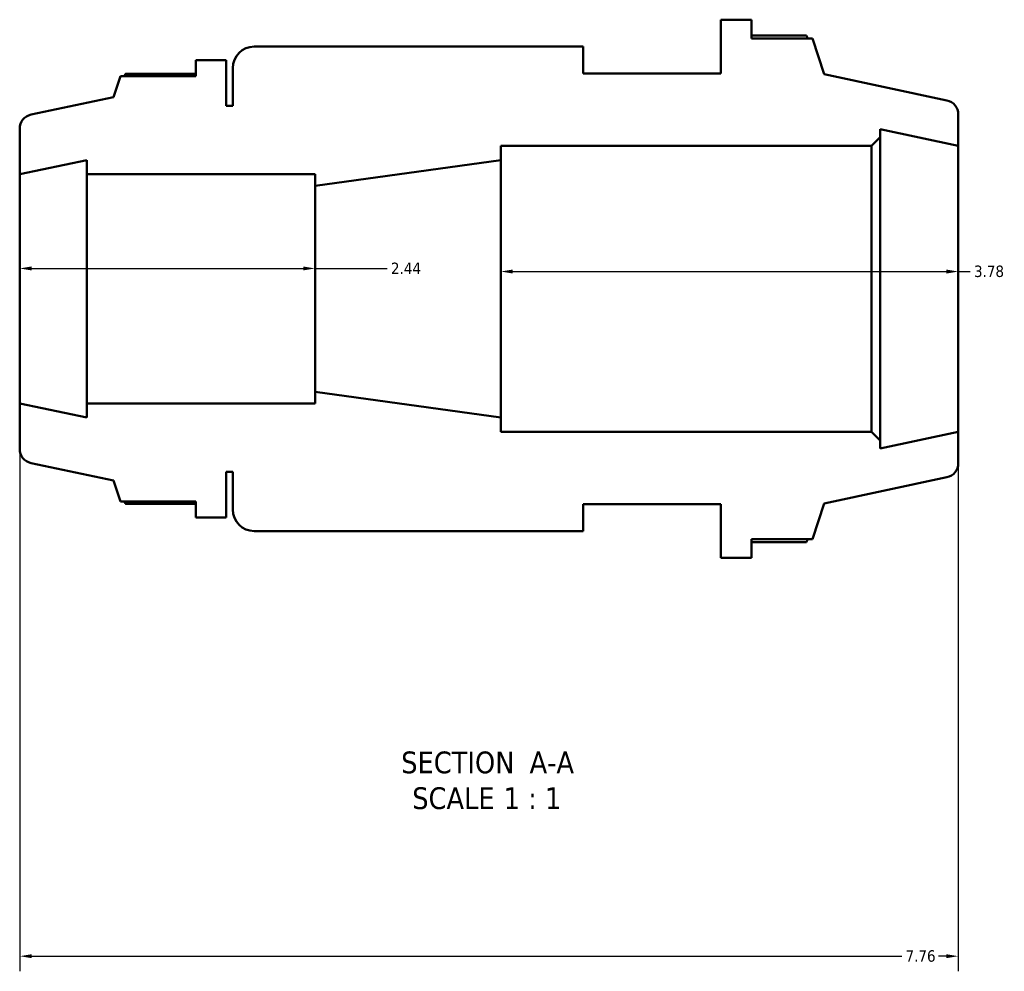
# Model space of a CAD drawing. Header units: inches. Extents: x -3.9 to 53.2, y -14.1 to 34.4.
# Tile 3 of 8: x 17.1 to 25.3, y -14.1 to -6.2. Entities that reach past the tile are written whole.
import ezdxf

# ---------------------------------------------------------------- set-up
doc = ezdxf.new("R2010")
doc.units = ezdxf.units.IN
doc.header["$MEASUREMENT"] = 0
for name, color, linetype, lineweight in [('Dimension (ANSI)', 7, 'Continuous', 25), ('Symbol (ANSI)', 7, 'Continuous', 25), ('Visible (ANSI)', 7, 'Continuous', 50)]:
    doc.layers.add(name, color=color, linetype=linetype, lineweight=lineweight)
doc.styles.add('Label Text (ANSI)', font='tahoma.ttf')
doc.styles.add('Note Text (ANSI)', font='tahoma.ttf')
doc.dimstyles.new('Default (ANSI)', dxfattribs={"dimtxt": 0.094488, "dimasz": 0.098425, "dimexe": 0.125, "dimexo": 0.0625, "dimgap": 0.031496, "dimtad": 0, "dimtih": 1, "dimtoh": 1, "dimrnd": 1e-08, "dimzin": 4, "dimdsep": 46, "dimtxsty": 'Note Text (ANSI)', "dimcen": 0.09, "dimdle": 0.393701, "dimclrd": 256, "dimclre": 256, "dimclrt": 5, "dimadec": 0, "dimazin": 1, "dimtfac": 1, "dimtofl": 0, "dimtmove": 0, "dimatfit": 3, "dimfxl": 1, "dimtolj": 1, "dimtzin": 4, "dimlwd": -1, "dimlwe": -1, "dimarcsym": 0})

# ---------------------------------------------------------------- blocks, each defined once
blk = doc.blocks.new('*D7')
at = {"layer": 'Defpoints', "color": 0, "transparency": 16777216}
for p in [(17.1348, -9.3977), (24.8907, -9.6339), (24.8907, -13.968)]:
    blk.add_point(p, dxfattribs=at)
at = {"layer": 'Dimension (ANSI)', "transparency": 16777216}
for p, q in [((17.1348, -9.4602), (17.1348, -14.093)), ((24.8907, -9.6964), (24.8907, -14.093)), ((17.2333, -13.968), (24.4235, -13.968)), ((24.7923, -13.968), (24.7281, -13.968))]:
    blk.add_line(p, q, dxfattribs=at)
for points in [[(17.2333, -13.9516), (17.2333, -13.9844), (17.1348, -13.968)], [(24.7923, -13.9516), (24.7923, -13.9844), (24.8907, -13.968)]]:
    blk.add_solid(points, dxfattribs=at)
at = {"layer": 'Dimension (ANSI)', "color": 5, "transparency": 16777216, "insert": (24.455, -13.9189), "char_height": 0.09449, "attachment_point": 1, "style": 'Note Text (ANSI)'}
blk.add_mtext('\\A1;7.76', dxfattribs=at)
blk = doc.blocks.new('*D8')
at = {"layer": 'Defpoints', "color": 0, "transparency": 16777216}
for p in [(19.5758, -8.2824), (17.1348, -8.4509), (19.5758, -8.4509)]:
    blk.add_point(p, dxfattribs=at)
at = {"layer": 'Dimension (ANSI)', "transparency": 16777216}
for p, q in [((17.2333, -8.2824), (19.4774, -8.2824)), ((19.5758, -8.2824), (20.1713, -8.2824))]:
    blk.add_line(p, q, dxfattribs=at)
for points in [[(17.2333, -8.266), (17.2333, -8.2988), (17.1348, -8.2824)], [(19.4774, -8.266), (19.4774, -8.2988), (19.5758, -8.2824)]]:
    blk.add_solid(points, dxfattribs=at)
at = {"layer": 'Dimension (ANSI)', "color": 5, "transparency": 16777216, "insert": (20.2028, -8.2342), "char_height": 0.09449, "attachment_point": 1, "style": 'Note Text (ANSI)'}
blk.add_mtext('\\A1;2.44', dxfattribs=at)
blk = doc.blocks.new('*D9')
at = {"layer": 'Defpoints', "color": 0, "transparency": 16777216}
for p in [(24.8907, -8.308), (21.1107, -8.4509), (24.8907, -8.4509)]:
    blk.add_point(p, dxfattribs=at)
at = {"layer": 'Dimension (ANSI)', "transparency": 16777216}
for p, q in [((21.2092, -8.308), (24.7923, -8.308)), ((24.8907, -8.308), (24.9892, -8.308))]:
    blk.add_line(p, q, dxfattribs=at)
for points in [[(21.2092, -8.2916), (21.2092, -8.3244), (21.1107, -8.308)], [(24.7923, -8.2916), (24.7923, -8.3244), (24.8907, -8.308)]]:
    blk.add_solid(points, dxfattribs=at)
at = {"layer": 'Dimension (ANSI)', "color": 5, "transparency": 16777216, "insert": (25.0207, -8.2586), "char_height": 0.09449, "attachment_point": 1, "style": 'Note Text (ANSI)'}
blk.add_mtext('\\A1;3.78', dxfattribs=at)

msp = doc.modelspace()

# ---------------------------------------------------------------- linework, layer by layer
at = {"layer": 'Visible (ANSI)'}
for p, q in [((23.1816, -6.2259), (22.9296, -6.2259)), ((22.9296, -6.2259), (22.9296, -6.6709)), ((23.1816, -6.3816), (23.1816, -6.2259)), ((23.6361, -6.3573), (23.1816, -6.3573)), ((23.6867, -6.3816), (23.1816, -6.3816)), ((23.7828, -6.6774), (23.6867, -6.3816)), ((21.7913, -6.4484), (19.0732, -6.4484)), ((21.7913, -6.6709), (21.7913, -6.4484)), ((18.8411, -6.5609), (18.5891, -6.5609)), ((18.5891, -6.5609), (18.5891, -6.6932)), ((18.8411, -6.9389), (18.8411, -6.5609)), ((18.8952, -6.6264), (18.8952, -6.9389)), ((22.9296, -6.6709), (21.7913, -6.6709)), ((17.9665, -6.6932), (17.9104, -6.8657)), ((18.5891, -6.6932), (17.9665, -6.6932)), ((18.5891, -6.6725), (18.0095, -6.6725)), ((24.797, -6.8929), (23.7828, -6.6774)), ((17.9104, -6.8657), (17.2286, -7.0107)), ((18.8952, -6.9389), (18.8411, -6.9389)), ((24.8907, -7.2678), (24.8907, -7.0087)), ((17.1348, -7.1264), (17.1348, -7.504)), ((24.2444, -7.1968), (24.2444, -7.1304)), ((24.2444, -7.1304), (24.8907, -7.2678)), ((24.1734, -7.2678), (24.2444, -7.1968)), ((24.2444, -9.7049), (24.2444, -7.1968)), ((21.1107, -7.3861), (21.1107, -7.2678)), ((21.1107, -7.2678), (24.1734, -7.2678)), ((24.1734, -7.2678), (24.1734, -9.6339)), ((24.8907, -9.6339), (24.8907, -7.2678)), ((17.1348, -7.504), (17.6888, -7.3863)), ((17.6888, -7.3863), (17.6888, -7.504)), ((19.5758, -7.5987), (21.1107, -7.3861)), ((21.1107, -9.5156), (21.1107, -7.3861)), ((17.1348, -9.3977), (17.1348, -7.504)), ((17.6888, -7.504), (19.5758, -7.504)), ((17.6888, -9.3977), (17.6888, -7.504)), ((19.5758, -7.504), (19.5758, -7.5987)), ((19.5758, -9.303), (19.5758, -7.5987)), ((21.1107, -9.5156), (19.5758, -9.303)), ((19.5758, -9.303), (19.5758, -9.3977)), ((17.6888, -9.5155), (17.1348, -9.3977)), ((17.1348, -9.3977), (17.1348, -9.7753)), ((19.5758, -9.3977), (17.6888, -9.3977)), ((17.6888, -9.3977), (17.6888, -9.5155)), ((21.1107, -9.6339), (21.1107, -9.5156)), ((24.1734, -9.6339), (21.1107, -9.6339)), ((24.2444, -9.7049), (24.1734, -9.6339)), ((24.8907, -9.6339), (24.2444, -9.7713)), ((24.8907, -9.893), (24.8907, -9.6339)), ((24.2444, -9.7713), (24.2444, -9.7049)), ((17.2286, -9.8911), (17.9104, -10.036)), ((18.8411, -10.3409), (18.8411, -9.9629)), ((18.8411, -9.9629), (18.8952, -9.9629)), ((18.8952, -9.9629), (18.8952, -10.2754)), ((17.9104, -10.036), (17.9665, -10.2086)), ((23.7828, -10.2244), (24.797, -10.0088)), ((17.9665, -10.2086), (18.5891, -10.2086)), ((18.0095, -10.2292), (18.5891, -10.2292)), ((18.5891, -10.2086), (18.5891, -10.3409)), ((21.7913, -10.4534), (21.7913, -10.2309)), ((21.7913, -10.2309), (22.9296, -10.2309)), ((22.9296, -10.2309), (22.9296, -10.6759)), ((23.6867, -10.5201), (23.7828, -10.2244)), ((18.5891, -10.3409), (18.8411, -10.3409)), ((19.0732, -10.4534), (21.7913, -10.4534)), ((23.1816, -10.6759), (23.1816, -10.5201)), ((23.1816, -10.5201), (23.6867, -10.5201)), ((23.1816, -10.5444), (23.6361, -10.5444)), ((22.9296, -10.6759), (23.1816, -10.6759))]:
    msp.add_line(p, q, dxfattribs=at)
for centre, radius, start, end in [((19.0732, -6.6264), 0.178, 90, 180), ((24.7724, -7.0087), 0.1183, 0, 78), ((17.2532, -7.1264), 0.1183, 102, 180), ((17.2532, -9.7753), 0.1183, 180, 258), ((24.7724, -9.893), 0.1183, 282, 0), ((19.0732, -10.2754), 0.178, 180, 270)]:
    msp.add_arc(centre, radius, start, end, dxfattribs=at)
for points, weights in [([(23.6487, -6.3816), (23.6425, -6.3696), (23.6361, -6.3573)], [1.00204975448, 1.0010985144, 1]), ([(18.0095, -6.6725), (18.0041, -6.6829), (17.9988, -6.6932)], [1, 1.00081486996, 1.001482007]), ([(17.9988, -10.2086), (18.0041, -10.2188), (18.0095, -10.2292)], [1.001482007, 1.00081486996, 1]), ([(23.6361, -10.5444), (23.6425, -10.5322), (23.6487, -10.5201)], [1, 1.0010985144, 1.00204975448])]:
    msp.add_rational_spline(points, weights, degree=2, dxfattribs=at)

# ---------------------------------------------------------------- texts
at = {"layer": 'Symbol (ANSI)', "char_height": 0.18, "attachment_point": 7, "style": 'Label Text (ANSI)'}
for s, insert in [('SECTION', (20.2874, -12.4594)), (' A-A', (21.2809, -12.4556)), ('SCALE', (20.3787, -12.7551)), (' 1 : 1', (21.0665, -12.7519))]:
    msp.add_mtext(s, dxfattribs=dict(at, insert=insert))

# ---------------------------------------------------------------- dimensions: what is measured, and where the dimension line sits
at = {"layer": 'Dimension (ANSI)'}
for base, p1, p2, override, picture, middle in [((19.5758, -8.2824), (17.1348, -8.4509), (19.5758, -8.4509), {"dimgap": 0.031496, "dimtih": 0, "dimtoh": 0, "dimdec": 2, "dimse1": 1, "dimse2": 1, "dimtol": 0, "dimlim": 0, "dimtp": 0, "dimtm": 0, "dimtdec": 2, "dimatfit": 2}, '*D8', (20.3238, -8.2824)), ((24.8907, -8.308), (21.1107, -8.4509), (24.8907, -8.4509), {"dimgap": 0.031496, "dimtih": 0, "dimtoh": 0, "dimdec": 2, "dimse1": 1, "dimse2": 1, "dimtol": 0, "dimlim": 0, "dimtp": 0, "dimtm": 0, "dimtdec": 2, "dimatfit": 2}, '*D9', (25.1413, -8.308)), ((24.8907, -13.968), (17.1348, -9.3977), (24.8907, -9.6339), {"dimgap": 0.031496, "dimtih": 0, "dimtoh": 0, "dimdec": 2, "dimtol": 0, "dimlim": 0, "dimtp": 0, "dimtm": 0, "dimtdec": 2, "dimatfit": 1}, '*D7', (24.5758, -13.968))]:
    dim = msp.add_linear_dim(base=base, p1=p1, p2=p2, angle=180, dimstyle='Default (ANSI)', override=override, dxfattribs=at)
    dim.commit()
    dim.dimension.update_dxf_attribs({"geometry": picture, "text_midpoint": middle, "dimtype": 160})

doc.saveas('drawing.dxf')
